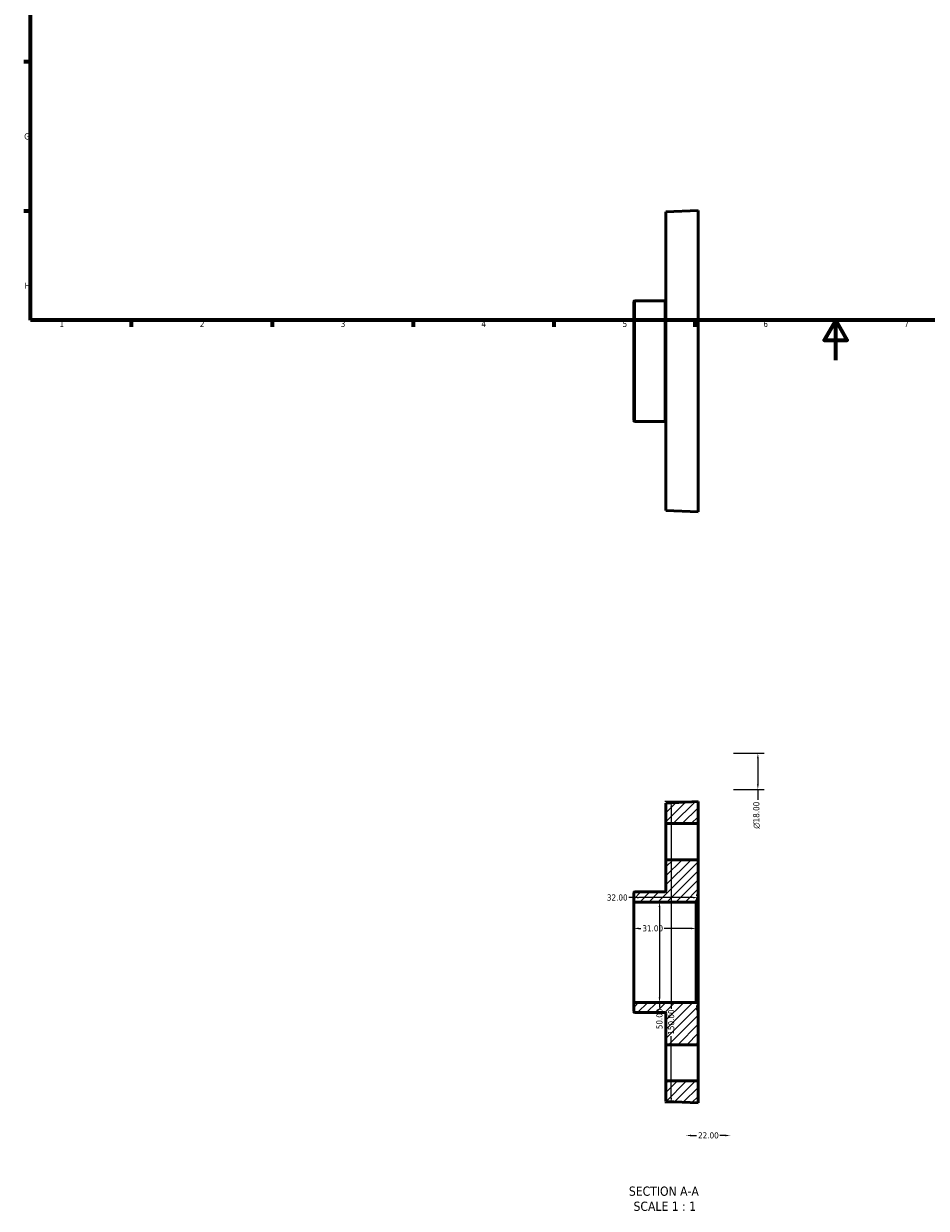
# Model space of a CAD drawing. Header units: millimetres. Extents: x -39 to 901, y -422 to 757.
# Tile 1 of 5: x 17 to 466, y -422 to 167. Entities that reach past the tile are written whole.
import ezdxf

# ---------------------------------------------------------------- set-up
doc = ezdxf.new("R2010")
doc.units = ezdxf.units.MM
for name, color, linetype, lineweight in [('Border (ANSI)', 7, 'Continuous', 70), ('Dimension (ANSI)', 7, 'Continuous', 25), ('Hatch (ANSI)', 7, 'Continuous', 18), ('Symbol (ANSI)', 7, 'Continuous', 25), ('Visible (ANSI)', 7, 'Continuous', 50), ('Visible Narrow (ANSI)', 7, 'Continuous', 35)]:
    doc.layers.add(name, color=color, linetype=linetype, lineweight=lineweight)
doc.styles.add('Label Text (ANSI)', font='tahoma.ttf')
doc.styles.add('Note Text (ANSI)', font='tahoma.ttf')
doc.dimstyles.new('Default - mm (ANSI)', dxfattribs={"dimtxt": 3.048, "dimasz": 2.5, "dimexe": 3.175, "dimexo": 1.6002, "dimgap": 0.8, "dimtad": 0, "dimtoh": 1, "dimrnd": 1e-08, "dimzin": 4, "dimdsep": 46, "dimtxsty": 'Note Text (ANSI)', "dimcen": 0.09, "dimdle": 10, "dimclrd": 256, "dimclre": 256, "dimclrt": 256, "dimadec": 1, "dimazin": 1, "dimtfac": 1, "dimtofl": 0, "dimtmove": 0, "dimatfit": 3, "dimfxl": 1, "dimtolj": 1, "dimtzin": 4, "dimlwd": -1, "dimlwe": -1, "dimarcsym": 0})

# ---------------------------------------------------------------- blocks, each defined once
blk = doc.blocks.new('Borders Default Border')
at = {"layer": 'Border (ANSI)'}
for p, q in [((20, 148.5), (16.55, 148.5)), ((20, 74.25), (16.55, 74.25)), ((70.08, 20), (70.08, 16.55)), ((140.17, 20), (140.17, 16.55)), ((210.25, 20), (210.25, 16.55)), ((280.33, 20), (280.33, 16.55)), ((350.42, 20), (350.42, 16.55))]:
    blk.add_line(p, q, dxfattribs=at)
at = {"layer": 'Border (ANSI)', "flags": 128}
for points in [[(20, 20), (20, 574), (821, 574), (821, 20), (20, 20)], [(420.5, 0), (420.5, 20), (414.73, 10), (426.27, 10), (420.5, 20)]]:
    blk.add_lwpolyline(points, dxfattribs=at)
at = {"layer": 'Border (ANSI)', "char_height": 3.05, "attachment_point": 7, "style": 'Note Text (ANSI)'}
for s, insert in [('G', (16.81, 109.79)), ('H', (16.97, 35.6)), ('1', (34.35, 16.55)), ('2', (104.2, 16.55)), ('3', (174.26, 16.49)), ('4', (244.23, 16.55)), ('5', (314.48, 16.49)), ('6', (384.49, 16.49)), ('7', (454.6, 16.55))]:
    blk.add_mtext(s, dxfattribs=dict(at, insert=insert))
blk = doc.blocks.new('*D7')
at = {"layer": 'Defpoints', "color": 0, "transparency": 16777216}
for p in [(332.85, -269.63), (332.85, -319.63), (332.85, -319.63)]:
    blk.add_point(p, dxfattribs=at)
at = {"layer": 'Dimension (ANSI)', "transparency": 16777216}
for p, q in [((332.85, -272.13), (332.85, -317.13)), ((332.85, -319.63), (332.85, -322.13))]:
    blk.add_line(p, q, dxfattribs=at)
for points in [[(332.43, -272.13), (333.27, -272.13), (332.85, -269.63)], [(332.43, -317.13), (333.27, -317.13), (332.85, -319.63)]]:
    blk.add_solid(points, dxfattribs=at)
at = {"layer": 'Dimension (ANSI)', "transparency": 16777216, "insert": (331.26, -332.93), "char_height": 3.048, "attachment_point": 1, "rotation": 90, "style": 'Note Text (ANSI)'}
blk.add_mtext('\\A1;50.00', dxfattribs=at)
blk = doc.blocks.new('*D8')
at = {"layer": 'Defpoints', "color": 0, "transparency": 16777216}
for p in [(368.03, -195.63), (381.77, -195.63), (368.03, -213.63)]:
    blk.add_point(p, dxfattribs=at)
at = {"layer": 'Dimension (ANSI)', "transparency": 16777216}
for p, q in [((369.63, -195.63), (384.94, -195.63)), ((381.77, -198.13), (381.77, -211.13)), ((369.63, -213.63), (384.94, -213.63)), ((381.77, -213.63), (381.77, -218.83))]:
    blk.add_line(p, q, dxfattribs=at)
for points in [[(381.35, -198.13), (382.18, -198.13), (381.77, -195.63)], [(381.35, -211.13), (382.18, -211.13), (381.77, -213.63)]]:
    blk.add_solid(points, dxfattribs=at)
at = {"layer": 'Dimension (ANSI)', "transparency": 16777216, "insert": (379.47, -233.17), "char_height": 3.048, "attachment_point": 1, "rotation": 90, "style": 'Note Text (ANSI)'}
blk.add_mtext('\\A1;\\fAIGDT|b0|i0;\\H3.0480;\\ln\\fTahoma|b0|i0;\\H3.0480;18.00', dxfattribs=at)
blk = doc.blocks.new('*D9')
at = {"layer": 'Defpoints', "color": 0, "transparency": 16777216}
for p in [(346.03, -384.63), (368.03, -384.63), (368.03, -385.82)]:
    blk.add_point(p, dxfattribs=at)
at = {"layer": 'Dimension (ANSI)', "transparency": 16777216}
for p, q in [((348.53, -385.82), (351.22, -385.82)), ((365.53, -385.82), (362.85, -385.82))]:
    blk.add_line(p, q, dxfattribs=at)
for points in [[(348.53, -385.41), (348.53, -386.24), (346.03, -385.82)], [(365.53, -385.41), (365.53, -386.24), (368.03, -385.82)]]:
    blk.add_solid(points, dxfattribs=at)
at = {"layer": 'Dimension (ANSI)', "transparency": 16777216, "insert": (352.02, -384.24), "char_height": 3.048, "attachment_point": 1, "style": 'Note Text (ANSI)'}
blk.add_mtext('\\A1;22.00', dxfattribs=at)
blk = doc.blocks.new('*D10')
at = {"layer": 'Defpoints', "color": 0, "transparency": 16777216}
for p in [(320.03, -282.78), (320.03, -294.63), (351.03, -294.63)]:
    blk.add_point(p, dxfattribs=at)
at = {"layer": 'Dimension (ANSI)', "transparency": 16777216}
for p, q in [((322.53, -282.78), (323.51, -282.78)), ((348.53, -282.78), (335.17, -282.78))]:
    blk.add_line(p, q, dxfattribs=at)
for points in [[(322.53, -282.36), (322.53, -283.19), (320.03, -282.78)], [(348.53, -282.36), (348.53, -283.19), (351.03, -282.78)]]:
    blk.add_solid(points, dxfattribs=at)
at = {"layer": 'Dimension (ANSI)', "transparency": 16777216, "insert": (324.31, -281.19), "char_height": 3.048, "attachment_point": 1, "style": 'Note Text (ANSI)'}
blk.add_mtext('\\A1;31.00', dxfattribs=at)
blk = doc.blocks.new('*D11')
at = {"layer": 'Defpoints', "color": 0, "transparency": 16777216}
for p in [(352.03, -219.63), (338.66, -369.63), (352.03, -369.63)]:
    blk.add_point(p, dxfattribs=at)
at = {"layer": 'Dimension (ANSI)', "transparency": 16777216}
for p, q in [((350.43, -219.63), (335.49, -219.63)), ((338.66, -222.13), (338.66, -322.79)), ((338.66, -367.13), (338.66, -336.47)), ((350.43, -369.63), (335.49, -369.63))]:
    blk.add_line(p, q, dxfattribs=at)
for points in [[(338.25, -222.13), (339.08, -222.13), (338.66, -219.63)], [(338.25, -367.13), (339.08, -367.13), (338.66, -369.63)]]:
    blk.add_solid(points, dxfattribs=at)
at = {"layer": 'Dimension (ANSI)', "transparency": 16777216, "insert": (337.08, -335.67), "char_height": 3.048, "attachment_point": 1, "rotation": 90, "style": 'Note Text (ANSI)'}
blk.add_mtext('\\A1;150.00', dxfattribs=at)
blk = doc.blocks.new('*D17')
at = {"layer": 'Defpoints', "color": 0, "transparency": 16777216}
for p in [(320.03, -267.44), (320.03, -294.63), (352.03, -294.63)]:
    blk.add_point(p, dxfattribs=at)
at = {"layer": 'Dimension (ANSI)', "transparency": 16777216}
for p, q in [((320.03, -267.44), (317.53, -267.44)), ((349.53, -267.44), (322.53, -267.44))]:
    blk.add_line(p, q, dxfattribs=at)
for points in [[(322.53, -267.03), (322.53, -267.86), (320.03, -267.44)], [(349.53, -267.03), (349.53, -267.86), (352.03, -267.44)]]:
    blk.add_solid(points, dxfattribs=at)
at = {"layer": 'Dimension (ANSI)', "transparency": 16777216, "insert": (306.68, -265.86), "char_height": 3.048, "attachment_point": 1, "style": 'Note Text (ANSI)'}
blk.add_mtext('\\A1;32.00', dxfattribs=at)

msp = doc.modelspace()

# ---------------------------------------------------------------- hatches: boundary and pattern name
at = {"layer": 'Hatch (ANSI)'}
h = msp.add_hatch(dxfattribs=at)
h.set_pattern_fill('ANSI31', color=256, scale=25.4, style=0)
h.set_pattern_definition([(45, (0, 0), (-2.245064, 2.245064), [])])
edge = h.paths.add_edge_path()
edge.add_ellipse((320.531, -269.126), major_axis=(-0.5, 0), ratio=1, start_angle=0, end_angle=90)
edge.add_line((320.531, -269.626), (351.031, -269.626))
edge.add_line((351.031, -269.626), (351.031, -270.876))
edge.add_line((351.031, -270.876), (351.531, -270.876))
edge.add_ellipse((351.531, -270.376), major_axis=(0, -0.5), ratio=1, start_angle=0, end_angle=90)
edge.add_line((352.031, -270.376), (352.031, -269.626))
edge.add_line((352.031, -269.626), (351.731, -269.626))
edge.add_line((351.731, -269.626), (351.731, -268.876))
edge.add_line((351.731, -268.876), (352.031, -268.876))
edge.add_line((352.031, -268.876), (352.031, -268.126))
edge.add_line((352.031, -268.126), (351.731, -268.126))
edge.add_line((351.731, -268.126), (351.731, -267.376))
edge.add_line((351.731, -267.376), (352.031, -267.376))
edge.add_line((352.031, -267.376), (352.031, -266.626))
edge.add_line((352.031, -266.626), (351.731, -266.626))
edge.add_line((351.731, -266.626), (351.731, -265.876))
edge.add_line((351.731, -265.876), (352.031, -265.876))
edge.add_line((352.031, -265.876), (352.031, -248.626))
edge.add_line((352.031, -248.626), (336.031, -248.626))
edge.add_line((336.031, -248.626), (336.031, -264.126))
edge.add_ellipse((335.531, -264.126), major_axis=(0.5, 0), ratio=1, start_angle=270, end_angle=360, ccw=False)
edge.add_line((335.531, -264.626), (320.531, -264.626))
edge.add_ellipse((320.531, -265.126), major_axis=(0, 0.5), ratio=1, start_angle=0, end_angle=90)
edge.add_line((320.031, -265.126), (320.031, -269.126))
edge = h.paths.add_edge_path()
edge.add_ellipse((320.531, -320.126), major_axis=(0, 0.5), ratio=1, start_angle=0, end_angle=90)
edge.add_line((320.031, -320.126), (320.031, -324.126))
edge.add_ellipse((320.531, -324.126), major_axis=(-0.5, 0), ratio=1, start_angle=0, end_angle=90)
edge.add_line((320.531, -324.626), (335.531, -324.626))
edge.add_ellipse((335.531, -325.126), major_axis=(0, 0.5), ratio=1, start_angle=270, end_angle=360, ccw=False)
edge.add_line((336.031, -325.126), (336.031, -340.626))
edge.add_line((336.031, -340.626), (352.031, -340.626))
edge.add_line((352.031, -340.626), (352.031, -323.376))
edge.add_line((352.031, -323.376), (351.731, -323.376))
edge.add_line((351.731, -323.376), (351.731, -322.626))
edge.add_line((351.731, -322.626), (352.031, -322.626))
edge.add_line((352.031, -322.626), (352.031, -321.876))
edge.add_line((352.031, -321.876), (351.731, -321.876))
edge.add_line((351.731, -321.876), (351.731, -321.126))
edge.add_line((351.731, -321.126), (352.031, -321.126))
edge.add_line((352.031, -321.126), (352.031, -320.376))
edge.add_line((352.031, -320.376), (351.731, -320.376))
edge.add_line((351.731, -320.376), (351.731, -319.626))
edge.add_line((351.731, -319.626), (352.031, -319.626))
edge.add_line((352.031, -319.626), (352.031, -318.876))
edge.add_ellipse((351.531, -318.876), major_axis=(0.5, 0), ratio=1, start_angle=0, end_angle=90)
edge.add_line((351.531, -318.376), (351.031, -318.376))
edge.add_line((351.031, -318.376), (351.031, -319.626))
edge.add_line((351.031, -319.626), (320.531, -319.626))
h.paths.add_polyline_path([(336.031, -220.376), (336.031, -230.626), (352.031, -230.626), (352.031, -219.626)])
h.paths.add_polyline_path([(336.031, -358.626), (336.031, -368.876), (352.031, -369.626), (352.031, -358.626)])

# ---------------------------------------------------------------- linework, layer by layer
at = {"layer": 'Visible (ANSI)'}
for p, q in [((336.031, 73.779), (352.031, 74.529)), ((336.031, 73.779), (336.031, -74.721)), ((352.031, 74.529), (352.031, -75.471)), ((335.531, 29.529), (320.531, 29.529)), ((320.031, -29.971), (320.031, 29.029)), ((335.531, -30.471), (320.531, -30.471)), ((336.031, -74.721), (352.031, -75.471)), ((352.031, -219.626), (336.031, -220.376)), ((336.031, -220.376), (336.031, -230.626)), ((352.031, -230.626), (352.031, -219.626)), ((336.031, -230.626), (352.031, -230.626)), ((336.031, -248.626), (336.031, -230.626)), ((352.031, -230.626), (352.031, -248.626)), ((352.031, -248.626), (336.031, -248.626)), ((336.031, -248.626), (336.031, -264.126)), ((352.031, -265.876), (352.031, -248.626)), ((320.031, -265.126), (320.031, -269.126)), ((335.531, -264.626), (320.531, -264.626)), ((320.031, -269.126), (320.031, -320.126)), ((320.531, -269.626), (351.031, -269.626)), ((351.031, -269.626), (351.031, -270.876)), ((351.031, -270.876), (351.531, -270.876)), ((351.031, -270.876), (351.031, -318.376)), ((351.731, -266.626), (351.731, -265.876)), ((351.731, -265.876), (352.031, -265.876)), ((352.031, -266.626), (351.731, -266.626)), ((351.731, -268.126), (351.731, -267.376)), ((351.731, -267.376), (352.031, -267.376)), ((352.031, -268.126), (351.731, -268.126)), ((351.731, -269.626), (351.731, -268.876)), ((351.731, -268.876), (352.031, -268.876)), ((352.031, -269.626), (351.731, -269.626)), ((352.031, -265.876), (352.031, -266.626)), ((352.031, -267.376), (352.031, -266.626)), ((352.031, -267.376), (352.031, -268.126)), ((352.031, -268.876), (352.031, -268.126)), ((352.031, -268.876), (352.031, -269.626)), ((352.031, -270.376), (352.031, -269.626)), ((352.031, -318.876), (352.031, -270.376)), ((320.031, -320.126), (320.031, -324.126)), ((351.031, -319.626), (320.531, -319.626)), ((351.531, -318.376), (351.031, -318.376)), ((351.031, -318.376), (351.031, -319.626)), ((351.731, -320.376), (351.731, -319.626)), ((351.731, -319.626), (352.031, -319.626)), ((352.031, -320.376), (351.731, -320.376)), ((351.731, -321.876), (351.731, -321.126)), ((351.731, -321.126), (352.031, -321.126)), ((352.031, -321.876), (351.731, -321.876)), ((351.731, -323.376), (351.731, -322.626)), ((351.731, -322.626), (352.031, -322.626)), ((352.031, -323.376), (351.731, -323.376)), ((352.031, -319.626), (352.031, -318.876)), ((352.031, -319.626), (352.031, -320.376)), ((352.031, -321.126), (352.031, -320.376)), ((352.031, -321.126), (352.031, -321.876)), ((352.031, -322.626), (352.031, -321.876)), ((352.031, -322.626), (352.031, -323.376)), ((352.031, -340.626), (352.031, -323.376)), ((320.531, -324.626), (335.531, -324.626)), ((336.031, -325.126), (336.031, -340.626)), ((336.031, -340.626), (352.031, -340.626)), ((336.031, -358.626), (336.031, -340.626)), ((352.031, -340.626), (352.031, -358.626)), ((336.031, -358.626), (336.031, -368.876)), ((352.031, -358.626), (336.031, -358.626)), ((352.031, -369.626), (352.031, -358.626)), ((336.031, -368.876), (352.031, -369.626))]:
    msp.add_line(p, q, dxfattribs=at)
for centre, start, end in [((320.531, 29.029), 90, 180), ((335.531, 30.029), 270, 0), ((320.531, -29.971), 180, 270), ((335.531, -30.971), 0, 90), ((320.531, -265.126), 90, 180), ((335.531, -264.126), 270, 0), ((320.531, -269.126), 180, 270), ((351.531, -270.376), 270, 0), ((320.531, -320.126), 90, 180), ((320.531, -324.126), 180, 270), ((351.531, -318.876), 0, 90), ((335.531, -325.126), 0, 90)]:
    msp.add_arc(centre, 0.5, start, end, dxfattribs=at)
at = {"layer": 'Visible Narrow (ANSI)'}
for p, q in [((320.531, 29.159), (320.531, -30.102)), ((335.531, -30.102), (335.531, 29.159))]:
    msp.add_line(p, q, dxfattribs=at)

# ---------------------------------------------------------------- block references
msp.add_blockref('Borders Default Border', (0, 0))

# ---------------------------------------------------------------- texts
at = {"layer": 'Symbol (ANSI)', "char_height": 4.572, "attachment_point": 7, "style": 'Label Text (ANSI)'}
for s, insert in [('SECTION A-A', (317.607, -415.891)), ('SCALE 1 : 1', (319.926, -423.403))]:
    msp.add_mtext(s, dxfattribs=dict(at, insert=insert))

# ---------------------------------------------------------------- dimensions: what is measured, and where the dimension line sits
at = {"layer": 'Dimension (ANSI)'}
dim = msp.add_linear_dim(base=(381.766, -195.626), p1=(368.031, -213.626), p2=(368.031, -195.626), angle=90, text='\\fAIGDT|b0|i0;\\H3.0480;\\ln\\fTahoma|b0|i0;\\H3.0480;<>', dimstyle='Default - mm (ANSI)', override={"dimtoh": 0, "dimdec": 2, "dimtp": 0, "dimtm": 0, "dimtdec": 2, "dimatfit": 2}, dxfattribs=at)
dim.commit()
dim.dimension.update_dxf_attribs({"geometry": '*D8', "text_midpoint": (381.766, -226.402), "dimtype": 160})
for base, p1, p2, angle, override, picture, middle in [((338.662, -369.626), (352.031, -219.626), (352.031, -369.626), 90, {"dimtoh": 0, "dimdec": 2, "dimtp": 0, "dimtm": 0, "dimtdec": 2, "dimatfit": 1}, '*D11', (338.662, -329.626)), ((320.031, -267.444), (352.031, -294.626), (320.031, -294.626), 180, {"dimtoh": 0, "dimdec": 2, "dimse1": 1, "dimse2": 1, "dimtp": 0, "dimtm": 0, "dimtdec": 2, "dimatfit": 2}, '*D17', (311.704, -267.444)), ((332.848, -319.626), (332.848, -269.626), (332.848, -319.626), 270, {"dimtoh": 0, "dimdec": 2, "dimse1": 1, "dimse2": 1, "dimtp": 0, "dimtm": 0, "dimtdec": 2, "dimatfit": 2}, '*D7', (332.848, -327.926)), ((368.031, -385.825), (346.031, -384.626), (368.031, -384.626), 180, {"dimtoh": 0, "dimdec": 2, "dimse1": 1, "dimse2": 1, "dimtp": 0, "dimtm": 0, "dimtdec": 2, "dimatfit": 1}, '*D9', (357.031, -385.825))]:
    dim = msp.add_linear_dim(base=base, p1=p1, p2=p2, angle=angle, dimstyle='Default - mm (ANSI)', override=override, dxfattribs=at)
    dim.commit()
    dim.dimension.update_dxf_attribs({"geometry": picture, "text_midpoint": middle, "dimtype": 160})
dim = msp.add_linear_dim(base=(320.031, -282.776), p1=(351.031, -294.626), p2=(320.031, -294.626), dimstyle='Default - mm (ANSI)', override={"dimtoh": 0, "dimdec": 2, "dimse1": 1, "dimse2": 1, "dimtp": 0, "dimtm": 0, "dimtdec": 2, "dimatfit": 1}, dxfattribs=at)
dim.commit()
dim.dimension.update_dxf_attribs({"geometry": '*D10', "text_midpoint": (329.34, -282.776), "dimtype": 160})

doc.saveas('drawing.dxf')
